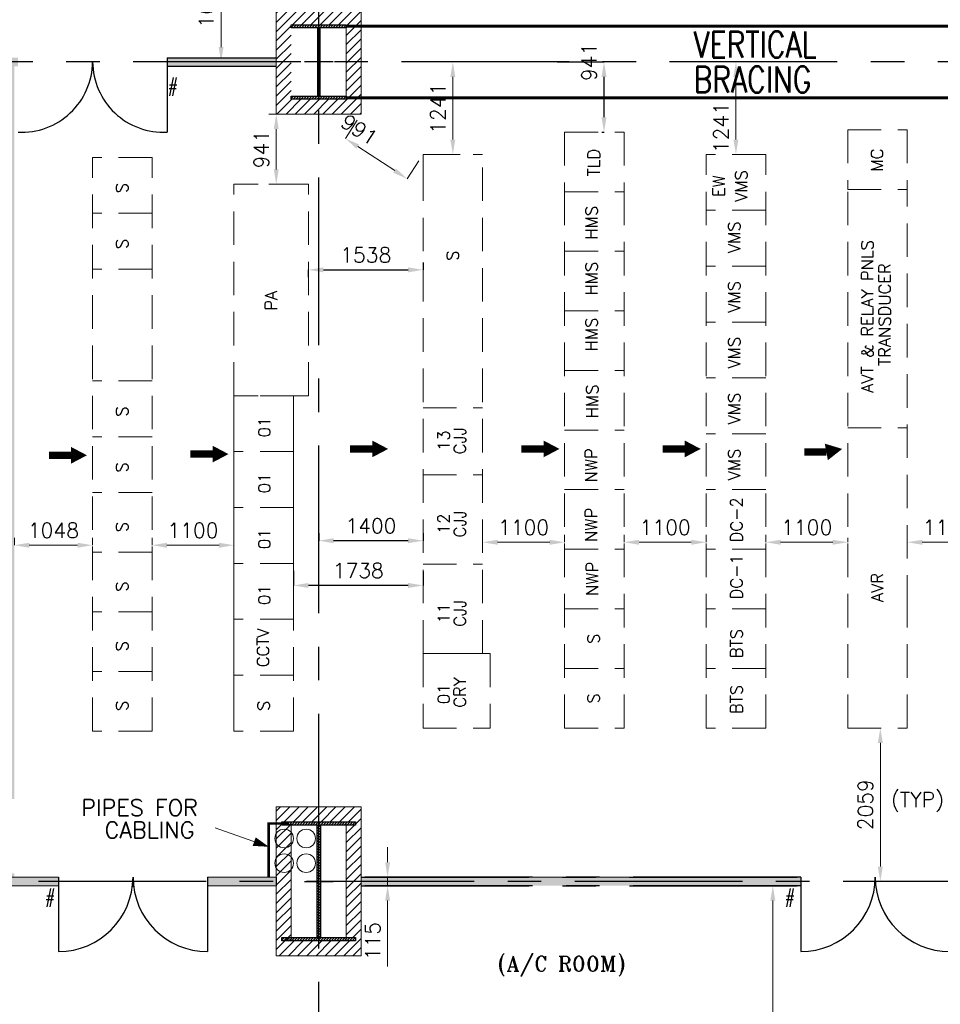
# Model space of a CAD drawing. Header units: inches. Extents: x 0 to 1564127, y -23460 to 23144100.
# Tile 170 of 215: x 1472499 to 1484856, y 136075 to 149293. Entities that reach past the tile are written whole.
import ezdxf

# ---------------------------------------------------------------- set-up
doc = ezdxf.new("R2010")
doc.units = ezdxf.units.IN
doc.header["$LTSCALE"] = 1800
doc.header["$MEASUREMENT"] = 0
doc.linetypes.add('CENTER', pattern=[2, 1.25, -0.25, 0.25, -0.25])
doc.linetypes.add('HIDDEN', pattern=[0.375, 0.25, -0.125])
doc.layers.get('0').update_dxf_attribs({"color": 253, "lineweight": 9})
for name, color, linetype in [('BRACING', 1, 'HIDDEN'), ('CEN', 2, 'CENTER'), ('COL', 1, 'Continuous'), ('GRID', 251, 'CENTER'), ('PH Plan', 7, 'Continuous'), ('PNLT', 8, 'Continuous'), ('ROOM', 7, 'Continuous'), ('TEMP', 4, 'Continuous'), ('TEXT', 3, 'Continuous'), ('WALL', 6, 'Continuous'), ('WALLHATCH', 254, 'Continuous')]:
    doc.layers.add(name, color=color, linetype=linetype)
doc.layers.add('LAYOUT', color=8, linetype='Continuous', lineweight=9)
doc.layers.add('PNL', color=8, linetype='HIDDEN', lineweight=9)
doc.styles.add('ROMANS', font='romans.shx')
doc.styles.add('ROMANT', font='romant')
doc.dimstyles.new('STANDARD$0', dxfattribs={"dimtxt": 200, "dimasz": 200, "dimexe": 0, "dimexo": 100, "dimgap": 100, "dimtad": 1, "dimdec": 0, "dimzin": 0, "dimdsep": 46, "dimtxsty": 'ROMANS', "dimcen": 0.09, "dimclrd": 256, "dimclre": 256, "dimclrt": 256, "dimadec": 0, "dimazin": 0, "dimtfac": 1, "dimtdec": 0, "dimtmove": 0, "dimatfit": 3, "dimfxl": 1, "dimtolj": 1, "dimtzin": 0, "dimlwd": -1, "dimlwe": -1, "dimarcsym": 0})

# ---------------------------------------------------------------- blocks, each defined once
blk = doc.blocks.new('C-ROW COLUMN')
at = {"layer": 'COL'}
h = blk.add_hatch(dxfattribs=at)
h.set_pattern_fill('ANSI31', color=256, scale=200, style=0)
h.set_pattern_definition([(45, (-1315.907, -6.545), (-17.6776695, 17.6776695), [])])
h.paths.add_polyline_path([(77950, 120865), (76960, 120865), (76960, 120820), (77950, 120820)])
h.paths.add_polyline_path([(77478, 120820), (77433, 120820), (77433, 119310), (77478, 119310)])
h.paths.add_polyline_path([(77950, 119310), (76960, 119310), (76960, 119265), (77950, 119265)])
at = {"layer": 'CEN'}
for p, q in [((77455, 119265), (77455, 120865)), ((77264, 120065), (77647, 120065))]:
    blk.add_line(p, q, dxfattribs=at)
at = {"layer": 'COL'}
for points in [[(76960, 120865), (77950, 120865), (77950, 120820), (76960, 120820)], [(77433, 120820), (77478, 120820), (77478, 119310), (77433, 119310)], [(76960, 119310), (77950, 119310), (77950, 119265), (76960, 119265)]]:
    blk.add_lwpolyline(points, close=True, dxfattribs=at)
blk = doc.blocks.new('D-ROW COLUMN')
at = {"layer": 'COL'}
h = blk.add_hatch(dxfattribs=at)
h.set_pattern_fill('ANSI31', color=256, scale=200, angle=180, style=0)
h.set_pattern_definition([(225, (-560004.63, -115195.517), (17.6776695, -17.6776695), [])])
h.paths.add_polyline_path([(370, 500), (0, 500), (0, 460), (14, 460), (370, 460)])
h.paths.add_polyline_path([(0, 500), (-370, 500), (-370, 460), (0, 460)])
h.paths.add_polyline_path([(14, 460), (0, 460), (0, 0), (14, 0)])
h.paths.add_polyline_path([(0, 460), (-14, 460), (-14, 0), (0, 0)])
h.paths.add_polyline_path([(14, 0), (0, 0), (0, -460), (14, -460)])
h.paths.add_polyline_path([(0, 0), (-14, 0), (-14, -460), (0, -460)])
h.paths.add_polyline_path([(370, -460), (0, -460), (0, -500), (370, -500)])
h.paths.add_polyline_path([(0, -460), (-14, -460), (-370, -460), (-370, -500), (0, -500)])
at = {"layer": 'CEN'}
for p, q in [((0, 500), (0, -500)), ((192, 0), (-192, 0))]:
    blk.add_line(p, q, dxfattribs=at)
at = {"layer": 'COL'}
for points in [[(-370, 500), (370, 500), (370, 460), (-370, 460)], [(-14, 460), (14, 460), (14, -460), (-14, -460)], [(-370, -460), (370, -460), (370, -500), (-370, -500)]]:
    blk.add_lwpolyline(points, close=True, dxfattribs=at)
blk = doc.blocks.new('*D1059')
at = {"layer": 'Defpoints', "color": 0, "transparency": 16777216}
for p in [(1482545, 137668), (1482608, 137668), (1483121, 133410)]:
    blk.add_point(p, dxfattribs=at)
at = {"layer": 'LAYOUT', "transparency": 16777216}
for p, q in [((1482645, 137668), (1482608, 137668)), ((1482608, 133610), (1482608, 137468)), ((1483021, 133410), (1482608, 133410))]:
    blk.add_line(p, q, dxfattribs=at)
for points in [[(1482574, 137468), (1482641, 137468), (1482608, 137668)], [(1482574, 133610), (1482641, 133610), (1482608, 133410)]]:
    blk.add_solid(points, dxfattribs=at)
at = {"layer": 'LAYOUT', "transparency": 16777216, "insert": (1482408, 135539), "char_height": 200, "attachment_point": 5, "rotation": 90, "style": 'ROMANS'}
blk.add_mtext('\\A1;4258', dxfattribs=at)
blk = doc.blocks.new('*D912')
at = {"layer": 'Defpoints', "color": 0, "transparency": 16777216}
for p in [(1477437, 137783), (1477437, 137668), (1477437, 137668)]:
    blk.add_point(p, dxfattribs=at)
at = {"layer": 'LAYOUT', "transparency": 16777216}
for p, q in [((1477437, 137983), (1477437, 138183)), ((1477337, 137783), (1477437, 137783)), ((1477437, 137783), (1477437, 137668)), ((1477337, 137668), (1477437, 137668)), ((1477437, 137468), (1477437, 136582))]:
    blk.add_line(p, q, dxfattribs=at)
for points in [[(1477404, 137983), (1477471, 137983), (1477437, 137783)], [(1477404, 137468), (1477471, 137468), (1477437, 137668)]]:
    blk.add_solid(points, dxfattribs=at)
at = {"layer": 'LAYOUT', "transparency": 16777216, "insert": (1477237, 136925), "char_height": 200, "attachment_point": 5, "rotation": 90, "style": 'ROMANS'}
blk.add_mtext('\\A1;115', dxfattribs=at)
blk = doc.blocks.new('*D913')
at = {"layer": 'Defpoints', "color": 0, "transparency": 16777216}
for p in [(1474275, 142238), (1474275, 142238), (1475375, 142238)]:
    blk.add_point(p, dxfattribs=at)
at = {"layer": 'LAYOUT', "transparency": 16777216}
for p, q in [((1474275, 142338), (1474275, 142238)), ((1475175, 142238), (1474475, 142238)), ((1475375, 142338), (1475375, 142238))]:
    blk.add_line(p, q, dxfattribs=at)
for points in [[(1474475, 142271), (1474475, 142204), (1474275, 142238)], [(1475175, 142271), (1475175, 142204), (1475375, 142238)]]:
    blk.add_solid(points, dxfattribs=at)
at = {"layer": 'LAYOUT', "transparency": 16777216, "insert": (1474825, 142438), "char_height": 200, "attachment_point": 5, "style": 'ROMANS'}
blk.add_mtext('\\A1;1100', dxfattribs=at)
blk = doc.blocks.new('*D914')
at = {"layer": 'Defpoints', "color": 0, "transparency": 16777216}
for p in [(1472427, 142238), (1472427, 142238), (1473475, 142238)]:
    blk.add_point(p, dxfattribs=at)
at = {"layer": 'LAYOUT', "transparency": 16777216}
for p, q in [((1472427, 142338), (1472427, 142238)), ((1473275, 142238), (1472627, 142238)), ((1473475, 142338), (1473475, 142238))]:
    blk.add_line(p, q, dxfattribs=at)
for points in [[(1472627, 142271), (1472627, 142204), (1472427, 142238)], [(1473275, 142271), (1473275, 142204), (1473475, 142238)]]:
    blk.add_solid(points, dxfattribs=at)
at = {"layer": 'LAYOUT', "transparency": 16777216, "insert": (1472951, 142438), "char_height": 200, "attachment_point": 5, "style": 'ROMANS'}
blk.add_mtext('\\A1;1048', dxfattribs=at)
blk = doc.blocks.new('*D915')
at = {"layer": 'Defpoints', "color": 0, "transparency": 16777216}
for p in [(1475943, 148025), (1475943, 147084), (1475943, 147084)]:
    blk.add_point(p, dxfattribs=at)
at = {"layer": 'LAYOUT', "transparency": 16777216}
for p, q in [((1475843, 148025), (1475943, 148025)), ((1475943, 147825), (1475943, 147284)), ((1475843, 147084), (1475943, 147084))]:
    blk.add_line(p, q, dxfattribs=at)
for points in [[(1475909, 147825), (1475976, 147825), (1475943, 148025)], [(1475909, 147284), (1475976, 147284), (1475943, 147084)]]:
    blk.add_solid(points, dxfattribs=at)
at = {"layer": 'LAYOUT', "transparency": 16777216, "insert": (1475743, 147555), "char_height": 200, "attachment_point": 5, "rotation": 90, "style": 'ROMANS'}
blk.add_mtext('\\A1;941', dxfattribs=at)
blk = doc.blocks.new('*D972')
at = {"layer": 'Defpoints', "color": 0, "transparency": 16777216}
for p in [(1475220, 150325), (1474995, 148725), (1475202, 148725)]:
    blk.add_point(p, dxfattribs=at)
at = {"layer": 'LAYOUT', "transparency": 16777216}
for p, q in [((1475120, 150325), (1475202, 150325)), ((1475202, 150125), (1475202, 148925)), ((1475095, 148725), (1475202, 148725))]:
    blk.add_line(p, q, dxfattribs=at)
for points in [[(1475169, 150125), (1475235, 150125), (1475202, 150325)], [(1475169, 148925), (1475235, 148925), (1475202, 148725)]]:
    blk.add_solid(points, dxfattribs=at)
at = {"layer": 'LAYOUT', "transparency": 16777216, "insert": (1475002, 149525), "char_height": 200, "attachment_point": 5, "rotation": 90, "style": 'ROMANS'}
blk.add_mtext('\\A1;1600', dxfattribs=at)
blk = doc.blocks.new('*D1011')
at = {"layer": 'Defpoints', "color": 0, "transparency": 16777216}
for p in [(1475220, 150325), (1474995, 148725), (1475202, 148725)]:
    blk.add_point(p, dxfattribs=at)
at = {"layer": 'LAYOUT', "transparency": 16777216}
for p, q in [((1475120, 150325), (1475202, 150325)), ((1475202, 150125), (1475202, 148925)), ((1475095, 148725), (1475202, 148725))]:
    blk.add_line(p, q, dxfattribs=at)
for points in [[(1475169, 150125), (1475235, 150125), (1475202, 150325)], [(1475169, 148925), (1475235, 148925), (1475202, 148725)]]:
    blk.add_solid(points, dxfattribs=at)
at = {"layer": 'LAYOUT', "transparency": 16777216, "insert": (1475002, 149525), "char_height": 200, "attachment_point": 5, "rotation": 90, "style": 'ROMANS'}
blk.add_mtext('\\A1;1600', dxfattribs=at)
blk = doc.blocks.new('*D992')
at = {"layer": 'Defpoints', "color": 0, "transparency": 16777216}
for p in [(1484413, 142278), (1484413, 142278), (1485513, 142278)]:
    blk.add_point(p, dxfattribs=at)
at = {"layer": 'LAYOUT', "transparency": 16777216}
for p, q in [((1484413, 142378), (1484413, 142278)), ((1485513, 142378), (1485513, 142278)), ((1485313, 142278), (1484613, 142278))]:
    blk.add_line(p, q, dxfattribs=at)
for points in [[(1484613, 142311), (1484613, 142244), (1484413, 142278)], [(1485313, 142311), (1485313, 142244), (1485513, 142278)]]:
    blk.add_solid(points, dxfattribs=at)
at = {"layer": 'LAYOUT', "transparency": 16777216, "insert": (1484963, 142478), "char_height": 200, "attachment_point": 5, "style": 'ROMANS'}
blk.add_mtext('\\A1;1100', dxfattribs=at)
blk = doc.blocks.new('*D993')
at = {"layer": 'Defpoints', "color": 0, "transparency": 16777216}
for p in [(1482513, 142278), (1482513, 142278), (1483613, 142238)]:
    blk.add_point(p, dxfattribs=at)
at = {"layer": 'LAYOUT', "transparency": 16777216}
for p, q in [((1482513, 142378), (1482513, 142278)), ((1483413, 142278), (1482713, 142278)), ((1483613, 142338), (1483613, 142278))]:
    blk.add_line(p, q, dxfattribs=at)
for points in [[(1482713, 142311), (1482713, 142244), (1482513, 142278)], [(1483413, 142311), (1483413, 142244), (1483613, 142278)]]:
    blk.add_solid(points, dxfattribs=at)
at = {"layer": 'LAYOUT', "transparency": 16777216, "insert": (1483063, 142478), "char_height": 200, "attachment_point": 5, "style": 'ROMANS'}
blk.add_mtext('\\A1;1100', dxfattribs=at)
blk = doc.blocks.new('*D994')
at = {"layer": 'Defpoints', "color": 0, "transparency": 16777216}
for p in [(1480613, 142278), (1480613, 142278), (1481713, 142278)]:
    blk.add_point(p, dxfattribs=at)
at = {"layer": 'LAYOUT', "transparency": 16777216}
for p, q in [((1480613, 142378), (1480613, 142278)), ((1481713, 142378), (1481713, 142278)), ((1481513, 142278), (1480813, 142278))]:
    blk.add_line(p, q, dxfattribs=at)
for points in [[(1480813, 142311), (1480813, 142244), (1480613, 142278)], [(1481513, 142311), (1481513, 142244), (1481713, 142278)]]:
    blk.add_solid(points, dxfattribs=at)
at = {"layer": 'LAYOUT', "transparency": 16777216, "insert": (1481163, 142478), "char_height": 200, "attachment_point": 5, "style": 'ROMANS'}
blk.add_mtext('\\A1;1100', dxfattribs=at)
blk = doc.blocks.new('*D995')
at = {"layer": 'Defpoints', "color": 0, "transparency": 16777216}
for p in [(1478713, 142278), (1478713, 142278), (1479813, 142278)]:
    blk.add_point(p, dxfattribs=at)
at = {"layer": 'LAYOUT', "transparency": 16777216}
for p, q in [((1478713, 142378), (1478713, 142278)), ((1479813, 142378), (1479813, 142278)), ((1479613, 142278), (1478913, 142278))]:
    blk.add_line(p, q, dxfattribs=at)
for points in [[(1478913, 142311), (1478913, 142244), (1478713, 142278)], [(1479613, 142311), (1479613, 142244), (1479813, 142278)]]:
    blk.add_solid(points, dxfattribs=at)
at = {"layer": 'LAYOUT', "transparency": 16777216, "insert": (1479263, 142478), "char_height": 200, "attachment_point": 5, "style": 'ROMANS'}
blk.add_mtext('\\A1;1100', dxfattribs=at)
blk = doc.blocks.new('*D996')
at = {"layer": 'Defpoints', "color": 0, "transparency": 16777216}
for p in [(1484095, 139784), (1483478, 137725), (1484051, 137725)]:
    blk.add_point(p, dxfattribs=at)
at = {"layer": 'LAYOUT', "transparency": 16777216}
for p, q in [((1483995, 139784), (1484051, 139784)), ((1484051, 139584), (1484051, 137925)), ((1483578, 137725), (1484051, 137725))]:
    blk.add_line(p, q, dxfattribs=at)
for points in [[(1484017, 139584), (1484084, 139584), (1484051, 139784)], [(1484017, 137925), (1484084, 137925), (1484051, 137725)]]:
    blk.add_solid(points, dxfattribs=at)
at = {"layer": 'LAYOUT', "transparency": 16777216, "insert": (1483851, 138755), "char_height": 200, "attachment_point": 5, "rotation": 90, "style": 'ROMANS'}
blk.add_mtext('\\A1;2059', dxfattribs=at)
blk = doc.blocks.new('*D998')
at = {"layer": 'Defpoints', "color": 0, "transparency": 16777216}
for p in [(1481513, 148725), (1482113, 148725), (1482113, 147484)]:
    blk.add_point(p, dxfattribs=at)
at = {"layer": 'LAYOUT', "transparency": 16777216}
for p, q in [((1481613, 148725), (1482113, 148725)), ((1482113, 147684), (1482113, 148525)), ((1482213, 147484), (1482113, 147484))]:
    blk.add_line(p, q, dxfattribs=at)
for points in [[(1482079, 148525), (1482146, 148525), (1482113, 148725)], [(1482079, 147684), (1482146, 147684), (1482113, 147484)]]:
    blk.add_solid(points, dxfattribs=at)
at = {"layer": 'LAYOUT', "transparency": 16777216, "insert": (1481913, 147844), "char_height": 200, "attachment_point": 5, "rotation": 90, "style": 'ROMANS'}
blk.add_mtext('\\A1;1241', dxfattribs=at)
blk = doc.blocks.new('*D999')
at = {"layer": 'Defpoints', "color": 0, "transparency": 16777216}
for p in [(1477713, 148725), (1478313, 148725), (1478313, 147484)]:
    blk.add_point(p, dxfattribs=at)
at = {"layer": 'LAYOUT', "transparency": 16777216}
for p, q in [((1477813, 148725), (1478313, 148725)), ((1478313, 147684), (1478313, 148525)), ((1478413, 147484), (1478313, 147484))]:
    blk.add_line(p, q, dxfattribs=at)
for points in [[(1478279, 148525), (1478346, 148525), (1478313, 148725)], [(1478279, 147684), (1478346, 147684), (1478313, 147484)]]:
    blk.add_solid(points, dxfattribs=at)
at = {"layer": 'LAYOUT', "transparency": 16777216, "insert": (1478113, 148105), "char_height": 200, "attachment_point": 5, "rotation": 90, "style": 'ROMANS'}
blk.add_mtext('\\A1;1241', dxfattribs=at)
blk = doc.blocks.new('*D1000')
at = {"layer": 'Defpoints', "color": 0, "transparency": 16777216}
for p in [(1477083, 148025), (1476870, 147699), (1477913, 147484)]:
    blk.add_point(p, dxfattribs=at)
at = {"layer": 'LAYOUT', "transparency": 16777216}
for p, q in [((1477028, 147942), (1476870, 147699)), ((1477532, 147267), (1477037, 147589)), ((1477858, 147400), (1477700, 147157))]:
    blk.add_line(p, q, dxfattribs=at)
for points in [[(1477056, 147617), (1477019, 147561), (1476870, 147699)], [(1477550, 147295), (1477514, 147239), (1477700, 147157)]]:
    blk.add_solid(points, dxfattribs=at)
at = {"layer": 'LAYOUT', "transparency": 16777216, "insert": (1477056, 147816), "char_height": 200, "attachment_point": 5, "rotation": 326.8919, "style": 'ROMANS'}
blk.add_mtext('\\A1;991', dxfattribs=at)
blk = doc.blocks.new('*D921')
at = {"layer": 'Defpoints', "color": 0, "transparency": 16777216}
for p in [(1479613, 148725), (1480342, 148725), (1480213, 147784)]:
    blk.add_point(p, dxfattribs=at)
at = {"layer": 'ROOM', "transparency": 16777216}
for p, q in [((1479713, 148725), (1480342, 148725)), ((1480342, 147984), (1480342, 148525)), ((1480313, 147784), (1480342, 147784))]:
    blk.add_line(p, q, dxfattribs=at)
for points in [[(1480309, 148525), (1480376, 148525), (1480342, 148725)], [(1480309, 147984), (1480376, 147984), (1480342, 147784)]]:
    blk.add_solid(points, dxfattribs=at)
at = {"layer": 'ROOM', "transparency": 16777216, "insert": (1480142, 148725), "char_height": 200, "attachment_point": 5, "rotation": 90, "style": 'ROMANS'}
blk.add_mtext('\\A1;941', dxfattribs=at)
blk = doc.blocks.new('*D922')
at = {"layer": 'Defpoints', "color": 0, "transparency": 16777216}
for p in [(1476513, 142299), (1476513, 142299), (1477913, 142299)]:
    blk.add_point(p, dxfattribs=at)
at = {"layer": 'ROOM', "transparency": 16777216}
for p, q in [((1476513, 142399), (1476513, 142299)), ((1477913, 142399), (1477913, 142299)), ((1477713, 142299), (1476713, 142299))]:
    blk.add_line(p, q, dxfattribs=at)
for points in [[(1476713, 142332), (1476713, 142265), (1476513, 142299)], [(1477713, 142332), (1477713, 142265), (1477913, 142299)]]:
    blk.add_solid(points, dxfattribs=at)
at = {"layer": 'ROOM', "transparency": 16777216, "insert": (1477213, 142499), "char_height": 200, "attachment_point": 5, "style": 'ROMANS'}
blk.add_mtext('\\A1;1400', dxfattribs=at)
blk = doc.blocks.new('*D923')
at = {"layer": 'Defpoints', "color": 0, "transparency": 16777216}
for p in [(1476175, 141994), (1477913, 141984), (1476175, 141698)]:
    blk.add_point(p, dxfattribs=at)
at = {"layer": 'ROOM', "transparency": 16777216}
for p, q in [((1476175, 141894), (1476175, 141698)), ((1477913, 141884), (1477913, 141698)), ((1477713, 141698), (1476375, 141698))]:
    blk.add_line(p, q, dxfattribs=at)
for points in [[(1476375, 141731), (1476375, 141664), (1476175, 141698)], [(1477713, 141731), (1477713, 141664), (1477913, 141698)]]:
    blk.add_solid(points, dxfattribs=at)
at = {"layer": 'ROOM', "transparency": 16777216, "insert": (1477044, 141898), "char_height": 200, "attachment_point": 5, "style": 'ROMANS'}
blk.add_mtext('\\A1;1738', dxfattribs=at)
blk = doc.blocks.new('*D924')
at = {"layer": 'Defpoints', "color": 0, "transparency": 16777216}
for p in [(1476375, 145935), (1477913, 145935), (1477913, 145935)]:
    blk.add_point(p, dxfattribs=at)
at = {"layer": 'ROOM', "transparency": 16777216}
for p, q in [((1476375, 145835), (1476375, 145935)), ((1476575, 145935), (1477713, 145935)), ((1477913, 146035), (1477913, 145935))]:
    blk.add_line(p, q, dxfattribs=at)
for points in [[(1476575, 145968), (1476575, 145901), (1476375, 145935)], [(1477713, 145968), (1477713, 145901), (1477913, 145935)]]:
    blk.add_solid(points, dxfattribs=at)
at = {"layer": 'ROOM', "transparency": 16777216, "insert": (1477144, 146135), "char_height": 200, "attachment_point": 5, "style": 'ROMANS'}
blk.add_mtext('\\A1;1538', dxfattribs=at)

msp = doc.modelspace()

# ---------------------------------------------------------------- hatches: boundary and pattern name
h = msp.add_hatch()
h.set_pattern_fill('ANSI31', color=6, scale=700, style=0)
h.set_pattern_definition([(45, (1915120.27, -677588.49), (-61.871843, 61.871843), [])])
h.paths.add_polyline_path([(1477082.82, 148610.31), (1476882.82, 148610.31), (1476882.82, 148225.31), (1476570.32, 148225.31), (1476570.32, 148025.31), (1477082.82, 148025.31)])
h.paths.add_polyline_path([(1476455.32, 148225.31), (1476142.82, 148225.31), (1476142.82, 148265.31), (1476142.82, 148610.31), (1475942.82, 148610.31), (1475942.82, 148025.31), (1476455.32, 148025.31)])
h.paths.add_polyline_path([(1476142.82, 148725.31), (1475942.82, 148725.31), (1475942.82, 148610.31), (1476142.82, 148610.31)])
h.paths.add_polyline_path([(1476142.82, 148840.31), (1475942.82, 148840.31), (1475942.82, 148725.31), (1476142.82, 148725.31)])
h.paths.add_polyline_path([(1477082.82, 148840.31), (1476882.82, 148840.31), (1476882.82, 148725.31), (1477082.82, 148725.31)])
h.paths.add_polyline_path([(1477082.82, 148725.31), (1476882.82, 148725.31), (1476882.82, 148610.31), (1477082.82, 148610.31)])
h.paths.add_polyline_path([(1477082.82, 149232.81), (1477082.82, 149425.31), (1476570.32, 149425.31), (1476570.32, 149225.31), (1476882.82, 149225.31), (1476882.82, 148840.31), (1477082.82, 148840.31)])
h.paths.add_polyline_path([(1476142.82, 149225.31), (1476455.32, 149225.31), (1476455.32, 149425.31), (1475942.82, 149425.31), (1475942.82, 148840.31), (1476142.82, 148840.31)])
h.paths.add_polyline_path([(1476512.82, 149425.31), (1476455.32, 149425.31), (1476455.32, 149225.31), (1476512.82, 149225.31)])
h.paths.add_polyline_path([(1476570.32, 149425.31), (1476512.82, 149425.31), (1476512.82, 149225.31), (1476570.32, 149225.31)])
h.paths.add_polyline_path([(1476570.32, 148225.31), (1476512.82, 148225.31), (1476512.82, 148025.31), (1476570.32, 148025.31)])
h.paths.add_polyline_path([(1476512.82, 148225.31), (1476455.32, 148225.31), (1476455.32, 148025.31), (1476512.82, 148025.31)])
h = msp.add_hatch()
h.set_pattern_fill('ANSI31', color=6, scale=700, style=0)
h.set_pattern_definition([(45, (1915120.27, -676174.68), (-61.871843, 61.871843), [])])
h.paths.add_polyline_path([(1476512.82, 136925.31), (1476142.82, 136925.31), (1476112.82, 136925.31), (1476112.82, 136970.31), (1476142.82, 136970.31), (1476142.82, 137667.81), (1475942.82, 137667.81), (1475942.82, 136725.31), (1476512.82, 136725.31)])
h.paths.add_polyline_path([(1476142.82, 138480.31), (1476112.82, 138480.31), (1476112.82, 138525.31), (1476912.82, 138525.31), (1476912.82, 138480.31), (1476882.82, 138480.31), (1476882.82, 137782.81), (1477082.82, 137782.81), (1477082.82, 138725.31), (1475942.82, 138725.31), (1475942.82, 137782.81), (1476142.82, 137782.81)])
h.paths.add_polyline_path([(1477082.82, 137667.81), (1476882.82, 137667.81), (1476882.82, 136970.31), (1476912.82, 136970.31), (1476912.82, 136925.31), (1476512.82, 136925.31), (1476512.82, 136725.31), (1477082.82, 136725.31)])
h.paths.add_polyline_path([(1476142.82, 137725.31), (1475942.82, 137725.31), (1475942.82, 137667.81), (1476142.82, 137667.81)])
h.paths.add_polyline_path([(1476142.82, 137782.81), (1475942.82, 137782.81), (1475942.82, 137725.31), (1476142.82, 137725.31)])
h.paths.add_polyline_path([(1477082.82, 137725.31), (1476882.82, 137725.31), (1476882.82, 137667.81), (1477082.82, 137667.81)])
h.paths.add_polyline_path([(1477082.82, 137782.81), (1476882.82, 137782.81), (1476882.82, 137725.31), (1477082.82, 137725.31)])
at = {"layer": 'WALLHATCH'}
h = msp.add_hatch(dxfattribs=at)
h.set_pattern_fill('DOTS', color=2, scale=500)
h.set_pattern_definition([(0, (1892840.27, -677788.17), (15.625, 31.25), [0, -31.25])])
h.paths.add_polyline_path([(1487942.82, 137725.31), (1484982.28, 137725.31), (1484982.28, 137667.81), (1484990, 137667.81), (1487942.82, 137667.81)])
h.paths.add_polyline_path([(1487942.82, 137782.81), (1484982.28, 137782.81), (1484982.28, 137725.31), (1487942.82, 137725.31)])
h.paths.add_polyline_path([(1482982.28, 137725.31), (1477082.82, 137725.31), (1477082.82, 137667.81), (1482982.28, 137667.81)])
h.paths.add_polyline_path([(1482982.28, 137782.81), (1477082.82, 137782.81), (1477082.82, 137725.31), (1482982.28, 137725.31)])
h.paths.add_polyline_path([(1475942.82, 137725.31), (1475019.79, 137725.31), (1475019.79, 137667.81), (1475942.82, 137667.81)])
h.paths.add_polyline_path([(1475942.82, 137782.81), (1475019.79, 137782.81), (1475019.79, 137725.31), (1475942.82, 137725.31)])
h.paths.add_polyline_path([(1473019.79, 137725.31), (1467671.38, 137725.31), (1467671.38, 137667.81), (1473019.79, 137667.81)])
h.paths.add_polyline_path([(1473019.79, 137782.81), (1467671.38, 137782.81), (1467671.38, 137725.31), (1473019.79, 137725.31)])
h.paths.add_polyline_path([(1472427.27, 137832.81), (1472312.27, 137832.81), (1472312.27, 137782.81), (1472427.27, 137782.81)])
h.paths.add_polyline_path([(1472427.27, 143388.32), (1472312.27, 143388.32), (1472312.27, 143177.81), (1472312.27, 142567.81), (1472312.27, 141957.81), (1472312.27, 141347.81), (1472312.27, 140737.81), (1472312.27, 140127.81), (1472312.27, 139517.81), (1472312.27, 138832.81), (1472427.27, 138832.81)])
h.paths.add_polyline_path([(1472427.27, 148667.81), (1472312.27, 148667.81), (1472312.27, 148057.81), (1472312.27, 147447.81), (1472312.27, 146837.81), (1472312.27, 146227.81), (1472312.27, 145617.81), (1472312.27, 145007.81), (1472312.27, 144397.81), (1472312.27, 143787.81), (1472312.27, 143388.32), (1472427.27, 143388.32)])
h.paths.add_polyline_path([(1475942.82, 148725.31), (1474477.27, 148725.31), (1474477.27, 148667.81), (1474484.99, 148667.81), (1475942.82, 148667.81)])
h.paths.add_polyline_path([(1475942.82, 148782.81), (1474477.27, 148782.81), (1474477.27, 148725.31), (1475942.82, 148725.31)])
h.paths.add_polyline_path([(1472427.27, 148725.31), (1466582.82, 148725.31), (1466582.82, 148667.81), (1467192.82, 148667.81), (1467802.82, 148667.81), (1468412.82, 148667.81), (1469022.82, 148667.81), (1469632.82, 148667.81), (1470242.82, 148667.81), (1470852.82, 148667.81), (1471462.82, 148667.81), (1472427.27, 148667.81)])
h.paths.add_polyline_path([(1472427.27, 148782.81), (1466582.82, 148782.81), (1466582.82, 148725.31), (1472427.27, 148725.31)])
h.paths.add_polyline_path([(1472477.27, 148725.31), (1472427.27, 148725.31), (1472427.27, 148667.81), (1472477.27, 148667.81)])
h.paths.add_polyline_path([(1472477.27, 148782.81), (1472427.27, 148782.81), (1472427.27, 148725.31), (1472477.27, 148725.31)])
h.paths.add_polyline_path([(1465442.82, 148725.31), (1459598.38, 148725.31), (1459598.38, 148667.81), (1465442.82, 148667.81)])
h.paths.add_polyline_path([(1465442.82, 148782.81), (1459598.38, 148782.81), (1459598.38, 148725.31), (1465442.82, 148725.31)])
h.paths.add_polyline_path([(1466070.32, 155348.76), (1466012.82, 155348.76), (1466012.82, 149425.31), (1466070.32, 149425.31)])
h.paths.add_polyline_path([(1466012.82, 155348.76), (1465955.32, 155348.76), (1465955.32, 149425.31), (1466012.82, 149425.31)])
h.paths.add_polyline_path([(1459598.38, 148725.31), (1459548.38, 148725.31), (1459548.38, 148667.81), (1459598.38, 148667.81)])
h.paths.add_polyline_path([(1459598.38, 148782.81), (1459548.38, 148782.81), (1459548.38, 148725.31), (1459598.38, 148725.31)])
h.paths.add_polyline_path([(1457548.38, 148725.31), (1456082.82, 148725.31), (1456082.82, 148667.81), (1457548.38, 148667.81)])
h.paths.add_polyline_path([(1457548.38, 148782.81), (1457540.66, 148782.81), (1456082.82, 148782.81), (1456082.82, 148725.31), (1457548.38, 148725.31)])

# ---------------------------------------------------------------- linework, layer by layer
at = {"color": 6}
for p, q in [((1475942.82, 149425.31), (1475942.82, 148025.31)), ((1477082.82, 149425.31), (1477082.82, 148025.31)), ((1477082.82, 149425.31), (1477082.82, 148025.31)), ((1476882.82, 149225.31), (1476882.82, 148225.31)), ((1475942.82, 148025.31), (1477082.82, 148025.31)), ((1475942.82, 138725.31), (1477082.82, 138725.31)), ((1475942.82, 138725.31), (1475942.82, 136725.31)), ((1477082.82, 138725.31), (1477082.82, 136725.31)), ((1476142.82, 138525.31), (1476142.82, 136925.31)), ((1476882.82, 138525.31), (1476882.82, 136925.31))]:
    msp.add_line(p, q, dxfattribs=at)
for p, q in [((1473019.79, 137782.81), (1467671.38, 137782.81)), ((1475942.82, 137782.81), (1475019.79, 137782.81)), ((1475019.79, 137782.81), (1475027.51, 137782.81)), ((1482982.28, 137782.81), (1477082.82, 137782.81)), ((1473019.79, 137667.81), (1467671.38, 137667.81)), ((1474027.63, 137657.81), (1474011.95, 137657.81)), ((1475942.82, 137667.81), (1475019.79, 137667.81))]:
    msp.add_line(p, q)
at = {"layer": 'BRACING', "const_width": 40}
for points in [[(1476882.82, 149205.31), (1488142.82, 149205.31)], [(1476882.82, 148245.31), (1488142.82, 148245.31)]]:
    msp.add_lwpolyline(points, dxfattribs=at)
at = {"layer": 'GRID'}
for p, q in [((1476512.82, 119724.95), (1476512.82, 183222.97)), ((1490673.11, 148725.31), (1436712.82, 148725.31))]:
    msp.add_line(p, q, dxfattribs=at)
at = {"layer": 'GRID', "color": 7}
for p, q in [((1474477.27, 148782.81), (1475942.82, 148782.81)), ((1474477.27, 148667.81), (1475942.82, 148667.81)), ((1482982.28, 137782.81), (1477082.82, 137782.81)), ((1477082.82, 137782.81), (1482982.28, 137782.81)), ((1482982.28, 137667.81), (1477082.82, 137667.81)), ((1477082.82, 137667.81), (1482982.28, 137667.81))]:
    msp.add_line(p, q, dxfattribs=at)
at = {"layer": 'GRID', "color": 8}
msp.add_line((1500200.27, 137725.31), (1436712.82, 137725.31), dxfattribs=at)
at = {"layer": 'LAYOUT', "color": 2}
for p, q in [((1475375.01, 144244.08), (1475375.01, 141244.08)), ((1476175.01, 144244.08), (1476175.01, 141244.08))]:
    msp.add_line(p, q, dxfattribs=at)
at = {"layer": 'LAYOUT', "color": 6}
msp.add_line((1475375.01, 141244.08), (1475375.01, 139744.08), dxfattribs=at)
at = {"layer": 'LAYOUT', "color": 7}
for p, q in [((1475841.9, 138190.12), (1475123.16, 138444.64)), ((1477082.82, 137667.81), (1477082.82, 137782.81)), ((1475942.82, 136725.31), (1477082.82, 136725.31))]:
    msp.add_line(p, q, dxfattribs=at)
for points in [[(1473401.42, 143445.33, 0, 225, 0), (1473188.07, 143445.33, 225, 225, 0)], [(1475301.42, 143461.33, 0, 225, 0), (1475088.07, 143461.33, 225, 225, 0)], [(1477444.37, 143530.89, 0, 225, 0), (1477231.02, 143530.89, 225, 225, 0)], [(1479744.38, 143530.88, 0, 225, 0), (1479531.03, 143530.88, 225, 225, 0)], [(1481639.25, 143530.88, 0, 225, 0), (1481425.9, 143530.88, 225, 225, 0)], [(1483539.24, 143530.88, 0, 225, 0), (1483325.89, 143490.88, 225, 225, 0)], [(1475841.9, 138190.12, 0, 121.62, 0), (1475646.32, 138259.37, 121.62, 121.62, 0)]]:
    msp.add_lwpolyline(points, format="xyseb", dxfattribs=at)
at = {"layer": 'LAYOUT', "color": 7, "const_width": 100}
for points in [[(1477231.02, 143530.89), (1476933.91, 143530.89)], [(1479531.03, 143530.88), (1479233.91, 143530.88)], [(1481425.9, 143530.88), (1481128.79, 143530.88)], [(1473188.07, 143445.33), (1472890.96, 143445.33)], [(1475088.07, 143461.33), (1474790.96, 143461.33)], [(1483325.89, 143490.88), (1483028.78, 143490.88)]]:
    msp.add_lwpolyline(points, dxfattribs=at)
at = {"layer": 'LAYOUT', "color": 2, "const_width": 35}
msp.add_lwpolyline([(1476112.82, 138502.81), (1475841.9, 138502.81), (1475841.9, 137782.81)], dxfattribs=at)
at = {"layer": 'LAYOUT', "color": 2}
for centre in [(1476048.93, 138301.21), (1476344.43, 138301.21), (1476048.93, 137970.3), (1476344.43, 137970.3)]:
    msp.add_circle(centre, 125, dxfattribs=at)
at = {"layer": 'PNL', "color": 6}
for p, q in [((1479812.82, 147784.08), (1480612.82, 147784.08)), ((1479812.82, 147784.08), (1479812.82, 146984.08)), ((1480612.82, 147784.08), (1480612.82, 146984.08)), ((1473475.01, 139744.08), (1473475.01, 147444.08)), ((1473475.01, 139744.08), (1473475.01, 147444.08)), ((1474275.01, 147444.08), (1473475.01, 147444.08)), ((1474275.01, 139744.08), (1474275.01, 147444.08)), ((1481712.83, 139784.08), (1481712.83, 147484.08)), ((1482512.83, 147484.08), (1481712.83, 147484.08)), ((1482512.83, 139784.08), (1482512.83, 147484.08)), ((1476375.01, 147084.08), (1475375.01, 147084.08)), ((1475375.01, 144244.08), (1475375.01, 147084.08)), ((1476375.01, 144244.08), (1476375.01, 147084.08)), ((1479812.82, 146984.08), (1480612.82, 146984.08)), ((1483612.82, 147015.08), (1484412.82, 147015.08)), ((1482512.83, 146734.08), (1481712.83, 146734.08)), ((1474275.01, 146694.08), (1473475.01, 146694.08)), ((1479812.82, 146184.08), (1480612.82, 146184.08)), ((1474275.01, 145944.08), (1473475.01, 145944.08)), ((1482512.83, 145984.08), (1481712.83, 145984.08)), ((1479812.82, 145384.08), (1480612.82, 145384.08)), ((1482512.83, 145234.08), (1481712.83, 145234.08)), ((1479812.82, 139784.08), (1479812.82, 144634.08)), ((1480612.82, 139784.08), (1480612.82, 144634.08)), ((1479812.82, 144584.08), (1480612.82, 144584.08)), ((1482512.83, 144484.08), (1481712.83, 144484.08)), ((1474275.01, 144444.08), (1473475.01, 144444.08)), ((1476375.01, 144244.08), (1475375.01, 144244.08)), ((1474275.01, 143694.08), (1473475.01, 143694.08)), ((1479812.82, 143784.08), (1480612.82, 143784.08)), ((1482512.83, 143734.08), (1481712.83, 143734.08)), ((1474275.01, 142944.08), (1473475.01, 142944.08)), ((1482512.83, 142984.08), (1481712.83, 142984.08)), ((1474275.01, 142144.08), (1473475.01, 142144.08)), ((1474275.01, 141344.08), (1473475.01, 141344.08)), ((1479812.82, 141384.08), (1480612.82, 141384.08)), ((1476175.01, 141244.08), (1475375.01, 141244.08)), ((1476175.01, 139744.08), (1476175.01, 141244.08)), ((1474275.01, 140544.08), (1473475.01, 140544.08)), ((1476175.01, 140494.08), (1475375.01, 140494.08)), ((1474275.01, 139744.08), (1473475.01, 139744.08)), ((1476175.01, 139744.08), (1475375.01, 139744.08)), ((1479812.82, 139784.08), (1480612.82, 139784.08))]:
    msp.add_line(p, q, dxfattribs=at)
at = {"layer": 'PNL'}
for p, q in [((1483612.82, 147815.08), (1484412.82, 147815.08)), ((1483612.82, 147815.08), (1483612.82, 147015.08)), ((1484412.82, 147815.08), (1484412.82, 147015.08)), ((1479812.82, 146984.08), (1479812.82, 144634.08)), ((1480612.82, 146984.08), (1480612.82, 144634.08))]:
    msp.add_line(p, q, dxfattribs=at)
at = {"layer": 'PNL', "color": 2}
for p, q in [((1477912.82, 147484.08), (1477912.82, 146834.08)), ((1477912.82, 140784.08), (1477912.82, 147484.08)), ((1477912.82, 147484.08), (1478712.82, 147484.08)), ((1478712.82, 140784.08), (1478712.82, 147484.08)), ((1483612.82, 139784.08), (1483612.82, 147015.08)), ((1483612.82, 147015.08), (1484412.82, 147015.08)), ((1484412.82, 141384.08), (1484412.82, 147015.08)), ((1476175.01, 144244.08), (1475375.01, 144244.08)), ((1477912.82, 144084.08), (1478712.82, 144084.08)), ((1483612.82, 143815.08), (1484412.82, 143815.08)), ((1476175.01, 143494.08), (1475375.01, 143494.08)), ((1477912.82, 143184.08), (1478712.82, 143184.08)), ((1476175.01, 142744.08), (1475375.01, 142744.08)), ((1482512.83, 142184.08), (1481712.83, 142184.08)), ((1476175.01, 141994.08), (1475375.01, 141994.08)), ((1477912.82, 141984.08), (1478712.82, 141984.08)), ((1482512.83, 141384.08), (1481712.83, 141384.08)), ((1484412.82, 139784.08), (1484412.82, 141384.08)), ((1476175.01, 141244.08), (1475375.01, 141244.08)), ((1477912.82, 140784.08), (1478712.82, 140784.08)), ((1478712.82, 140784.08), (1477912.82, 140784.08)), ((1477912.82, 140784.08), (1478712.82, 140784.08)), ((1477912.82, 140784.08), (1477912.82, 139784.08)), ((1477912.82, 140784.08), (1478812.82, 140784.08)), ((1478812.82, 140784.08), (1478812.82, 139784.08)), ((1482512.83, 140584.08), (1481712.83, 140584.08)), ((1477912.82, 139784.08), (1478812.82, 139784.08)), ((1482512.83, 139784.08), (1481712.83, 139784.08)), ((1483612.82, 139784.08), (1484412.82, 139784.08))]:
    msp.add_line(p, q, dxfattribs=at)
at = {"layer": 'PNL', "color": 1}
for p, q in [((1479812.82, 142984.08), (1480612.82, 142984.08)), ((1479812.82, 142184.08), (1480612.82, 142184.08))]:
    msp.add_line(p, q, dxfattribs=at)
at = {"layer": 'PNL', "color": 3}
msp.add_line((1479812.82, 140584.08), (1480612.82, 140584.08), dxfattribs=at)
at = {"layer": 'ROOM', "color": 7}
msp.add_line((1475942.82, 137782.81), (1475942.82, 137667.81), dxfattribs=at)
at = {"layer": 'WALL', "color": 6}
for p, q in [((1474477.27, 148782.81), (1474484.99, 148782.81)), ((1474477.27, 148782.81), (1474477.27, 147782.81)), ((1474477.27, 148667.81), (1474484.99, 148667.81)), ((1473019.79, 137782.81), (1473019.79, 136782.81)), ((1475019.79, 137782.81), (1475019.79, 136782.81)), ((1482982.28, 137782.81), (1482982.28, 136782.81))]:
    msp.add_line(p, q, dxfattribs=at)
for centre, radius, start, end in [((1472524.98, 148733.95), 952.33, 267.128543, 359.480419), ((1474429.56, 148733.95), 952.33, 180.519581, 272.871457), ((1473019.79, 137782.81), 1000, 270, 0), ((1475019.79, 137782.81), 1000, 180, 270), ((1482982.28, 137782.81), 1000, 270, 0), ((1484982.28, 137782.81), 1000, 180, 270)]:
    msp.add_arc(centre, radius, start, end, dxfattribs=at)

# ---------------------------------------------------------------- block references
for name, p in [('D-ROW COLUMN', (1476512.82, 148725.31)), ('C-ROW COLUMN', (1399057.39, 17660.16))]:
    msp.add_blockref(name, p)

# ---------------------------------------------------------------- texts
at = {"layer": 'PH Plan', "style": 'ROMANS'}
for s, p in [('PIPES FOR', (1473325.75, 138604.85)), ('CABLING', (1473638.82, 138305.17))]:
    msp.add_text(s, height=220, dxfattribs=at).set_placement(p)
at = {"layer": 'PNL', "color": 2, "style": 'ROMANS'}
for p in [(1475862.76, 143685.82), (1475862.76, 142935.82), (1475862.76, 142185.82), (1475862.76, 141435.82)]:
    msp.add_text('01', height=160, rotation=90, dxfattribs=at).set_placement(p)
at = {"layer": 'PNL', "color": 4, "lineweight": 25, "style": 'ROMANS'}
msp.add_text('(TYP)', height=200, dxfattribs=at).set_placement((1484192.69, 138723.55))
at = {"layer": 'PNL', "lineweight": 25, "style": 'ROMANT'}
msp.add_text('(A/C ROOM)', height=200, dxfattribs=at).set_placement((1478915.35, 136519.83))
at = {"layer": 'PNLT', "color": 2, "style": 'ROMANS'}
for s, p in [('MC', (1484086.64, 147254.43)), ('S', (1478390.56, 146057.56)), ('CJJ', (1478486.39, 143458.22)), ('13', (1478270.12, 143504.59)), ('12', (1478270.12, 142389.36)), ('CJJ', (1478486.39, 142343)), ('CJJ', (1478486.39, 141143)), ('11', (1478270.12, 141189.36)), ('CRY', (1478486.39, 140058.22)), ('01', (1478270.12, 140104.59))]:
    msp.add_text(s, height=160, rotation=90, dxfattribs=at).set_placement(p)
at = {"layer": 'PNLT', "color": 4, "style": 'ROMANS'}
for s, p in [('S', (1473952.74, 146964.39)), ('S', (1473952.74, 146214.39)), ('PA', (1475952.6, 145386.63)), ('S', (1473952.74, 143964.39)), ('S', (1473952.74, 143214.39)), ('S', (1473952.74, 142414.39)), ('S', (1473952.74, 141614.39)), ('CCTV', (1475844.21, 140600.99)), ('S', (1473952.74, 140814.39)), ('S', (1473952.74, 140014.39)), ('S', (1475852.74, 140014.39))]:
    msp.add_text(s, height=160, rotation=90, dxfattribs=at).set_placement(p)
at = {"layer": 'PNLT', "color": 1, "style": 'ROMANS'}
for p in [(1480249.53, 143083.45), (1480249.53, 142283.45), (1480261.66, 141558.68)]:
    msp.add_text('NWP', height=160, rotation=90, dxfattribs=at).set_placement(p)
at = {"layer": 'PNLT', "color": 3, "style": 'ROMANS'}
for p in [(1480280.66, 140914.26), (1480280.66, 140114.26)]:
    msp.add_text('S', height=160, rotation=90, dxfattribs=at).set_placement(p)
at = {"layer": 'PNLT', "color": 2, "char_height": 160, "rotation": 90, "style": 'ROMANS'}
for s, insert, width, attachment_point in [('TLD', (1480125.05, 147189.73), 511.8783, 1), ('AVT & RELAY PNLS', (1483796.12, 144284.89), 2665.9019, 1), ('TRANSDUCER', (1484028.98, 144645.57), 511.8783, 1), ('DC-2', (1482199.41, 142277.29), 511.8783, 7), ('DC-1', (1482199.41, 141511.62), 511.8783, 7), ('AVR', (1483931.07, 141475.79), 511.8783, 1), ('BTS', (1482199.41, 140723.39), 511.8783, 7), ('BTS', (1482199.41, 139973.39), 511.8783, 7)]:
    msp.add_mtext(s, dxfattribs=dict(at, insert=insert, width=width, attachment_point=attachment_point))
at = {"layer": 'PNLT', "color": 4, "char_height": 160, "width": 511.8783, "attachment_point": 7, "rotation": 90, "style": 'ROMANS'}
for s, insert in [('VMS', (1482263.78, 146849.8)), ('EW', (1481961.78, 146913.04)), ('HMS', (1480255.04, 146342.04)), ('VMS', (1482168.51, 146161.04)), ('HMS', (1480255.04, 145592.04)), ('VMS', (1482168.51, 145361.04)), ('HMS', (1480255.04, 144842.04)), ('VMS', (1482168.51, 144611.04)), ('HMS', (1480262.67, 143943.81)), ('VMS', (1482168.51, 143861.04)), ('VMS', (1482168.51, 143111.04))]:
    msp.add_mtext(s, dxfattribs=dict(at, insert=insert))
at = {"layer": 'TEMP', "color": 6, "style": 'ROMANS'}
for p in [(1474483.3, 148325.38), (1472835.3, 137438.36), (1482765.78, 137438.36)]:
    msp.add_text('#', height=160, dxfattribs=at).set_placement(p)
at = {"layer": 'TEXT', "insert": (1481542.35, 149135.31), "char_height": 350, "width": 1838.5567, "attachment_point": 1, "line_spacing_factor": 0.805714, "style": 'ROMANS'}
msp.add_mtext('{\\W0.8;VERTICAL BRACING}', dxfattribs=at)

# ---------------------------------------------------------------- dimensions: what is measured, and where the dimension line sits
at = {"layer": 'LAYOUT', "color": 7}
for base, p1, p2, angle, picture, middle in [((1475202.05, 148725.31), (1475219.82, 150325.31), (1474995.05, 148725.31), 90, '*D972', (1475002.05, 149525.31)), ((1475202.05, 148725.31), (1475219.82, 150325.31), (1474995.05, 148725.31), 90, '*D1011', (1475002.05, 149525.31)), ((1478312.82, 148725.31), (1478312.82, 147484.08), (1477712.82, 148725.31), 90, '*D999', (1478112.82, 148104.69)), ((1475942.82, 147084.08), (1475942.82, 148025.31), (1475942.82, 147084.08), 90, '*D915', (1475742.82, 147554.69)), ((1472427.27, 142237.75), (1473475.01, 142237.75), (1472427.27, 142237.75), 180, '*D914', (1472951.14, 142437.75)), ((1474275.01, 142237.75), (1475375.01, 142237.75), (1474275.01, 142237.75), 180, '*D913', (1474825.01, 142437.75)), ((1478712.82, 142277.75), (1479812.82, 142277.75), (1478712.82, 142277.75), 180, '*D995', (1479262.82, 142477.75)), ((1484412.82, 142277.75), (1485512.82, 142277.75), (1484412.82, 142277.75), 180, '*D992', (1484962.82, 142477.75)), ((1484050.71, 137725.31), (1484094.95, 139784.08), (1483478.38, 137725.31), 90, '*D996', (1483850.71, 138754.69)), ((1477437.27, 137667.81), (1477437.27, 137782.81), (1477437.27, 137667.81), 90, '*D912', (1477237.27, 136924.95)), ((1482607.82, 137667.81), (1483120.64, 133410.23), (1482545.27, 137667.81), 90, '*D1059', (1482407.82, 135539.02))]:
    dim = msp.add_linear_dim(base=base, p1=p1, p2=p2, angle=angle, dimstyle='STANDARD$0', override={"dimfxl": 0.5, "dimarcsym": 2}, dxfattribs=at)
    dim.commit()
    dim.dimension.update_dxf_attribs({"geometry": picture, "text_midpoint": middle})
for base, p1, p2, angle, picture, middle, dimtype in [((1482112.83, 148725.31), (1482112.83, 147484.08), (1481512.83, 148725.31), 90, '*D998', (1482112.83, 147843.83), 160), ((1476869.79, 147698.62), (1477912.82, 147484.08), (1477082.82, 148025.31), 146.891906, '*D1000', (1476947.15, 147648.17), 161)]:
    dim = msp.add_linear_dim(base=base, p1=p1, p2=p2, angle=angle, dimstyle='STANDARD$0', override={"dimfxl": 0.5, "dimarcsym": 2}, dxfattribs=at)
    dim.commit()
    dim.dimension.update_dxf_attribs({"geometry": picture, "text_midpoint": middle, "dimtype": dimtype})
at = {"layer": 'LAYOUT', "color": 2}
for base, p1, p2, picture, middle in [((1480612.82, 142277.75), (1481712.83, 142277.75), (1480612.82, 142277.75), '*D994', (1481162.83, 142477.75)), ((1482512.83, 142277.75), (1483612.82, 142237.75), (1482512.83, 142277.75), '*D993', (1483062.83, 142477.75))]:
    dim = msp.add_linear_dim(base=base, p1=p1, p2=p2, angle=180, dimstyle='STANDARD$0', override={"dimfxl": 0.5, "dimarcsym": 2}, dxfattribs=at)
    dim.commit()
    dim.dimension.update_dxf_attribs({"geometry": picture, "text_midpoint": middle})
at = {"layer": 'ROOM', "color": 7}
dim = msp.add_linear_dim(base=(1480342.27, 148725.31), p1=(1480212.82, 147784.08), p2=(1479612.82, 148725.31), angle=90, dimstyle='STANDARD$0', override={"dimfxl": 0.5, "dimarcsym": 2}, dxfattribs=at)
dim.commit()
dim.dimension.update_dxf_attribs({"geometry": '*D921', "text_midpoint": (1480342.27, 148725.31), "dimtype": 160})
for base, p1, p2, picture, middle in [((1477912.82, 145934.83), (1476375.01, 145934.83), (1477912.82, 145934.83), '*D924', (1477143.91, 146134.83)), ((1476512.82, 142298.83), (1477912.82, 142298.83), (1476512.82, 142298.83), '*D922', (1477212.82, 142498.83)), ((1476175.01, 141697.83), (1477912.82, 141984.08), (1476175.01, 141994.08), '*D923', (1477043.91, 141897.83))]:
    dim = msp.add_linear_dim(base=base, p1=p1, p2=p2, dimstyle='STANDARD$0', override={"dimfxl": 0.5, "dimarcsym": 2}, dxfattribs=at)
    dim.commit()
    dim.dimension.update_dxf_attribs({"geometry": picture, "text_midpoint": middle})

doc.saveas('drawing.dxf')
